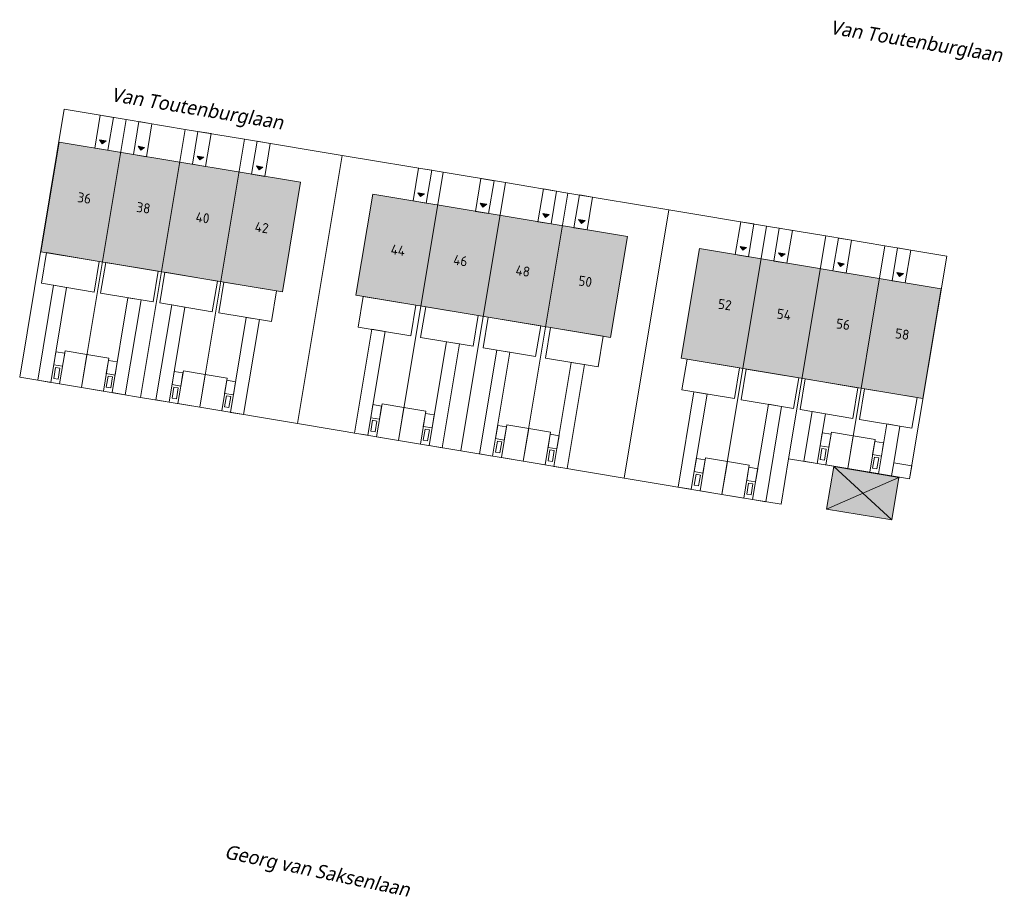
# Model space of a CAD drawing. Header units: metres. Extents: x 253942 to 254810, y 593147 to 593507.
# Tile 2 of 7: x 254073 to 254162, y 593147 to 593226. Entities that reach past the tile are written whole.
import ezdxf
from ezdxf.enums import TextEntityAlignment as Align
from ezdxf.xclip import XClip

# ---------------------------------------------------------------- set-up
doc = ezdxf.new("R2010")
doc.units = ezdxf.units.M
doc.header["$MEASUREMENT"] = 0
doc.header["$XCLIPFRAME"] = 0
for name, color, linetype in [('0 2D arcering', 7, 'Continuous'), ('ZZ 90 Terrein bestrating', 7, 'Continuous'), ('ZZ 90 Terrein bestrating 2D arcering', 7, 'Continuous'), ('ZZ 99 2D tek aankleding', 252, 'Continuous'), ('ZZ Info_tekst Situatie', 7, 'Continuous'), ('ZZ Info_tekst Situatie 2D arcering', 7, 'Continuous')]:
    doc.layers.add(name, color=color, linetype=linetype)
doc.layers.add('N-WE-OG-BEBOUWING-T18', color=2, linetype='Continuous', lineweight=18)
doc.layers.add('N-WE-OG-TOPOGRAFIE-T18', color=2, linetype='Continuous', lineweight=18)
doc.styles.add('NLCS-ISO-M200-T18', font='NLCS-ISO.ttf', dxfattribs={"height": 0.36})
doc.styles.add('Roelofs', font='segoeui.ttf', dxfattribs={"height": 1.8})

# ---------------------------------------------------------------- blocks, each defined once
blk = doc.blocks.new('Drawing_7_6', base_point=(292211, 199076))
at = {"layer": '0 2D arcering', "linetype": 'Continuous', "lineweight": 0, "true_color": 0x000055}
for points in [[(304989, 64368), (306632, 74241), (284874, 77863), (283231, 67990)], [(362675, 54764), (364322, 64656), (342563, 68277), (340917, 58385)]]:
    blk.add_hatch(color=178, dxfattribs=at).paths.add_polyline_path(points)
at = {"layer": '0 2D arcering', "linetype": 'Continuous', "lineweight": 0, "true_color": 0x7f6700}
blk.add_hatch(color=46, dxfattribs=at).paths.add_polyline_path([(334555, 60257), (336067, 69342), (313125, 73160), (311613, 64076)])
at = {"color": 9, "linetype": 'Continuous', "lineweight": 0, "ltscale": 0.0004, "flags": 128}
for points in [[(304989, 64368), (283231, 67990), (284874, 77863), (306632, 74241)], [(334555, 60257), (311613, 64076), (313125, 73160), (336067, 69342)], [(362675, 54764), (340917, 58385), (342563, 68277), (364322, 64656)]]:
    blk.add_lwpolyline(points, close=True, dxfattribs=at)

msp = doc.modelspace()

# ---------------------------------------------------------------- hatches: boundary and pattern name
at = {"layer": 'ZZ 90 Terrein bestrating 2D arcering', "linetype": 'Continuous', "lineweight": 0, "true_color": 0x99a3a6}
for points in [[(254080.459, 593215.431), (254080.705, 593215.085), (254081.051, 593215.331)], [(254109.716, 593210.565), (254109.124, 593210.662), (254109.371, 593210.318)], [(254115.339, 593209.629), (254114.747, 593209.726), (254114.994, 593209.381)], [(254120.961, 593208.693), (254120.369, 593208.79), (254120.617, 593208.445)], [(254138.737, 593205.734), (254138.145, 593205.831), (254138.392, 593205.487)]]:
    msp.add_hatch(color=253, dxfattribs=at).paths.add_polyline_path(points)
at = {"layer": 'ZZ 90 Terrein bestrating 2D arcering', "linetype": 'Continuous', "lineweight": 0}
for points in [[(254084.522, 593214.755), (254083.93, 593214.852), (254084.177, 593214.507)], [(254089.849, 593213.868), (254089.257, 593213.965), (254089.504, 593213.62)], [(254095.175, 593212.981), (254094.583, 593213.078), (254094.831, 593212.734)], [(254123.606, 593208.252), (254123.852, 593207.907), (254124.198, 593208.153)], [(254141.618, 593205.254), (254141.864, 593204.909), (254142.21, 593205.155)], [(254146.945, 593204.368), (254147.191, 593204.022), (254147.537, 593204.268)], [(254152.272, 593203.481), (254152.518, 593203.135), (254152.863, 593203.381)]]:
    msp.add_hatch(color=7, dxfattribs=at).paths.add_polyline_path(points)
at = {"layer": 'ZZ Info_tekst Situatie 2D arcering', "linetype": 'Continuous', "lineweight": 0, "true_color": 0x7f7f7f}
msp.add_hatch(color=8, dxfattribs=at).paths.add_polyline_path([(254146.578, 593185.999), (254145.94, 593182.169), (254151.803, 593181.193), (254152.441, 593185.023)])

# ---------------------------------------------------------------- linework, layer by layer
at = {"layer": 'ZZ 90 Terrein bestrating', "color": 9, "linetype": 'Continuous', "lineweight": 0, "ltscale": 0.0004}
for p, q in [((254080.459, 593215.431), (254081.051, 593215.331)), ((254080.459, 593215.431), (254080.705, 593215.085)), ((254081.051, 593215.331), (254080.705, 593215.085)), ((254084.522, 593214.755), (254083.93, 593214.852)), ((254083.93, 593214.852), (254084.177, 593214.507)), ((254084.522, 593214.755), (254084.177, 593214.507)), ((254089.849, 593213.868), (254089.257, 593213.965)), ((254089.257, 593213.965), (254089.504, 593213.62)), ((254089.849, 593213.868), (254089.504, 593213.62)), ((254095.175, 593212.981), (254094.583, 593213.078)), ((254094.583, 593213.078), (254094.831, 593212.734)), ((254095.175, 593212.981), (254094.831, 593212.734)), ((254109.716, 593210.565), (254109.124, 593210.662)), ((254109.124, 593210.662), (254109.371, 593210.318)), ((254109.716, 593210.565), (254109.371, 593210.318)), ((254115.339, 593209.629), (254114.747, 593209.726)), ((254114.747, 593209.726), (254114.994, 593209.381)), ((254115.339, 593209.629), (254114.994, 593209.381)), ((254120.961, 593208.693), (254120.369, 593208.79)), ((254120.369, 593208.79), (254120.617, 593208.445)), ((254120.961, 593208.693), (254120.617, 593208.445)), ((254123.606, 593208.252), (254124.198, 593208.153)), ((254123.606, 593208.252), (254123.852, 593207.907)), ((254124.198, 593208.153), (254123.852, 593207.907)), ((254138.737, 593205.734), (254138.145, 593205.831)), ((254138.145, 593205.831), (254138.392, 593205.487)), ((254138.737, 593205.734), (254138.392, 593205.487)), ((254141.618, 593205.254), (254142.21, 593205.155)), ((254141.618, 593205.254), (254141.864, 593204.909)), ((254142.21, 593205.155), (254141.864, 593204.909)), ((254146.945, 593204.368), (254147.537, 593204.268)), ((254146.945, 593204.368), (254147.191, 593204.022)), ((254147.537, 593204.268), (254147.191, 593204.022)), ((254152.272, 593203.481), (254152.863, 593203.381)), ((254152.272, 593203.481), (254152.518, 593203.135)), ((254152.863, 593203.381), (254152.518, 593203.135))]:
    msp.add_line(p, q, dxfattribs=at)
at = {"layer": 'ZZ 99 2D tek aankleding', "linetype": 'Continuous', "lineweight": 0, "ltscale": 0.0004, "flags": 128}
for points in [[(254077.284, 593218.192), (254082.852, 593217.266), (254078.833, 593193.121), (254073.267, 593194.05)], [(254080.524, 593217.653), (254081.708, 593217.456), (254081.215, 593214.495), (254080.031, 593214.69)], [(254078.833, 593193.121), (254082.852, 593217.266), (254088.179, 593216.379), (254084.159, 593192.232)], [(254083.997, 593217.075), (254085.18, 593216.878), (254084.687, 593213.914), (254083.504, 593214.114)], [(254084.159, 593192.232), (254088.179, 593216.379), (254093.506, 593215.493), (254089.485, 593191.343)], [(254089.323, 593216.188), (254090.507, 593215.991), (254090.014, 593213.028), (254088.83, 593213.227)], [(254089.485, 593191.343), (254093.506, 593215.492), (254102.305, 593214.027), (254098.283, 593189.874)], [(254094.65, 593215.301), (254095.834, 593215.104), (254095.34, 593212.141), (254094.157, 593212.34)], [(254098.283, 593189.874), (254102.305, 593214.027), (254111.399, 593212.512), (254107.378, 593188.356)], [(254107.378, 593188.356), (254111.399, 593212.512), (254117.022, 593211.576), (254113, 593187.417)], [(254109.191, 593212.885), (254110.374, 593212.688), (254109.881, 593209.725), (254108.698, 593209.924)], [(254113, 593187.417), (254117.022, 593211.576), (254122.645, 593210.64), (254118.622, 593186.479)], [(254114.813, 593211.949), (254115.997, 593211.752), (254115.504, 593208.789), (254114.32, 593208.988)], [(254118.622, 593186.479), (254122.645, 593210.64), (254131.739, 593209.126), (254127.716, 593184.961)], [(254120.436, 593211.013), (254121.62, 593210.816), (254121.126, 593207.853), (254119.943, 593208.052)], [(254124.855, 593210.277), (254123.671, 593210.474), (254123.178, 593207.511), (254124.362, 593207.316)], [(254127.716, 593184.961), (254131.739, 593209.126), (254140.538, 593207.661), (254136.514, 593183.492)], [(254138.21, 593208.049), (254139.394, 593207.852), (254138.902, 593204.894), (254137.718, 593205.093)], [(254136.514, 593183.492), (254140.538, 593207.661), (254145.865, 593206.774), (254142.523, 593186.704), (254141.841, 593182.603)], [(254141.683, 593207.471), (254141.19, 593204.513), (254142.374, 593204.318), (254142.866, 593207.274)], [(254142.523, 593186.704), (254145.865, 593206.774), (254151.192, 593205.887), (254147.85, 593185.818)], [(254147.009, 593206.584), (254146.517, 593203.626), (254147.701, 593203.431), (254148.193, 593206.387)], [(254080.42, 593204.483), (254079.96, 593201.721), (254075.225, 593202.51), (254075.685, 593205.272)], [(254147.85, 593185.818), (254151.192, 593205.887), (254156.76, 593204.96), (254153.419, 593184.891)], [(254152.336, 593205.697), (254151.844, 593202.739), (254153.028, 593202.544), (254153.52, 593205.5)], [(254085.747, 593203.596), (254085.287, 593200.834), (254080.552, 593201.623), (254081.012, 593204.385)], [(254091.074, 593202.71), (254090.614, 593199.948), (254085.879, 593200.736), (254086.339, 593203.498)], [(254096.4, 593201.823), (254095.94, 593199.061), (254091.206, 593199.849), (254091.665, 593202.611)], [(254076.311, 593202.329), (254077.494, 593202.132), (254076.071, 593193.582), (254074.887, 593193.779)], [(254083.018, 593201.212), (254084.202, 593201.015), (254082.778, 593192.463), (254081.594, 593192.66)], [(254108.951, 593200.545), (254108.491, 593197.783), (254103.756, 593198.571), (254104.216, 593201.333)], [(254086.964, 593200.555), (254088.148, 593200.358), (254086.723, 593191.804), (254085.54, 593192.001)], [(254114.573, 593199.609), (254114.114, 593196.847), (254109.379, 593197.635), (254109.839, 593200.397)], [(254093.672, 593199.438), (254094.855, 593199.241), (254093.431, 593190.684), (254092.247, 593190.882)], [(254120.196, 593198.673), (254119.736, 593195.911), (254115.001, 593196.699), (254115.461, 593199.461)], [(254104.989, 593198.366), (254106.173, 593198.169), (254104.616, 593188.816), (254103.432, 593189.014)], [(254125.819, 593197.737), (254125.359, 593194.975), (254120.624, 593195.763), (254121.084, 593198.525)], [(254111.697, 593197.249), (254112.88, 593197.052), (254111.323, 593187.698), (254110.139, 593187.895)], [(254076.333, 593195.16), (254076.531, 593196.344), (254077.32, 593196.212), (254077.123, 593195.029)], [(254079.325, 593196.081), (254077.353, 593196.41), (254076.86, 593193.45), (254078.833, 593193.122)], [(254116.234, 593196.494), (254117.418, 593196.297), (254115.86, 593186.939), (254114.677, 593187.137)], [(254081.298, 593195.753), (254079.325, 593196.081), (254078.833, 593193.122), (254080.806, 593192.793)], [(254081.068, 593194.372), (254081.265, 593195.555), (254082.055, 593195.424), (254081.857, 593194.24)], [(254122.942, 593195.377), (254124.126, 593195.18), (254122.567, 593185.82), (254121.384, 593186.018)], [(254138.106, 593194.879), (254137.646, 593192.117), (254132.911, 593192.905), (254133.371, 593195.667)], [(254076.498, 593194.93), (254076.893, 593194.864), (254076.729, 593193.878), (254076.334, 593193.944)], [(254086.986, 593193.382), (254087.183, 593194.566), (254087.972, 593194.434), (254087.775, 593193.25)], [(254089.978, 593194.303), (254088.005, 593194.631), (254087.512, 593191.672), (254089.485, 593191.344)], [(254143.433, 593193.992), (254142.973, 593191.23), (254138.238, 593192.018), (254138.698, 593194.78)], [(254081.627, 593194.076), (254081.233, 593194.142), (254081.068, 593193.155), (254081.463, 593193.09)], [(254091.951, 593193.974), (254089.978, 593194.303), (254089.485, 593191.344), (254091.458, 593191.015)], [(254091.721, 593192.593), (254091.918, 593193.777), (254092.707, 593193.646), (254092.51, 593192.462)], [(254148.759, 593193.105), (254148.3, 593190.343), (254143.565, 593191.131), (254144.025, 593193.893)], [(254087.151, 593193.152), (254087.545, 593193.086), (254087.381, 593192.1), (254086.987, 593192.165)], [(254133.996, 593192.724), (254135.18, 593192.527), (254133.753, 593183.953), (254132.569, 593184.15)], [(254154.086, 593192.218), (254153.626, 593189.456), (254148.891, 593190.244), (254149.351, 593193.006)], [(254092.28, 593192.298), (254091.885, 593192.364), (254091.721, 593191.377), (254092.115, 593191.311)], [(254104.878, 593190.395), (254105.076, 593191.579), (254105.865, 593191.447), (254105.668, 593190.263)], [(254107.87, 593191.316), (254105.898, 593191.644), (254105.405, 593188.685), (254107.378, 593188.357)], [(254109.843, 593190.987), (254107.87, 593191.316), (254107.378, 593188.357), (254109.351, 593188.028)], [(254140.704, 593191.608), (254141.888, 593191.41), (254140.46, 593182.834), (254139.276, 593183.031)], [(254144.65, 593190.951), (254145.834, 593190.754), (254145.088, 593186.277), (254143.904, 593186.474)], [(254105.043, 593190.165), (254105.438, 593190.099), (254105.274, 593189.113), (254104.879, 593189.178)], [(254109.613, 593189.606), (254109.81, 593190.79), (254110.599, 593190.659), (254110.402, 593189.475)], [(254110.172, 593189.311), (254109.778, 593189.376), (254109.613, 593188.39), (254110.008, 593188.324)], [(254116.123, 593188.518), (254116.32, 593189.701), (254117.109, 593189.57), (254116.912, 593188.386)], [(254119.115, 593189.439), (254117.142, 593189.767), (254116.649, 593186.808), (254118.622, 593186.48)], [(254121.088, 593189.11), (254119.115, 593189.439), (254118.622, 593186.48), (254120.595, 593186.151)], [(254148.343, 593188.777), (254146.37, 593189.105), (254145.877, 593186.146), (254147.85, 593185.818)], [(254151.357, 593189.834), (254152.541, 593189.637), (254151.993, 593186.345), (254151.796, 593185.161), (254150.612, 593185.358)], [(254116.288, 593188.288), (254116.682, 593188.223), (254116.518, 593187.236), (254116.124, 593187.302)], [(254120.858, 593187.729), (254121.055, 593188.913), (254121.844, 593188.781), (254121.647, 593187.598)], [(254145.352, 593187.864), (254145.55, 593189.048), (254146.339, 593188.917), (254146.142, 593187.733)], [(254150.316, 593188.448), (254148.343, 593188.777), (254147.85, 593185.818), (254149.823, 593185.489)], [(254150.876, 593186.945), (254151.074, 593188.128), (254150.284, 593188.26), (254150.087, 593187.076)], [(254121.417, 593187.435), (254121.022, 593187.5), (254120.858, 593186.514), (254121.252, 593186.448)], [(254145.516, 593187.626), (254145.91, 593187.561), (254145.746, 593186.574), (254145.352, 593186.64)], [(254134.017, 593185.539), (254134.214, 593186.722), (254135.003, 593186.591), (254134.806, 593185.407)], [(254137.007, 593186.451), (254135.034, 593186.78), (254134.542, 593183.82), (254136.514, 593183.492)], [(254138.98, 593186.123), (254137.007, 593186.451), (254136.514, 593183.492), (254138.487, 593183.163)], [(254150.645, 593186.773), (254150.25, 593186.839), (254150.086, 593185.852), (254150.48, 593185.787)], [(254138.751, 593184.75), (254138.948, 593185.934), (254139.738, 593185.803), (254139.54, 593184.619)], [(254153.616, 593186.075), (254153.419, 593184.891), (254151.796, 593185.161), (254151.993, 593186.345)], [(254134.18, 593185.301), (254134.575, 593185.235), (254134.41, 593184.249), (254134.016, 593184.314)], [(254139.309, 593184.447), (254138.914, 593184.513), (254138.75, 593183.526), (254139.145, 593183.46)]]:
    msp.add_lwpolyline(points, close=True, dxfattribs=at)
at = {"layer": 'ZZ Info_tekst Situatie', "color": 1, "linetype": 'Continuous', "lineweight": 0, "ltscale": 0.0004}
for p, q in [((254146.578, 593185.999), (254145.94, 593182.169)), ((254152.441, 593185.023), (254146.578, 593185.999)), ((254146.578, 593185.999), (254151.803, 593181.193)), ((254145.94, 593182.169), (254152.441, 593185.023)), ((254151.803, 593181.193), (254152.441, 593185.023)), ((254145.94, 593182.169), (254151.803, 593181.193))]:
    msp.add_line(p, q, dxfattribs=at)

# ---------------------------------------------------------------- block references
at = {"color": 4, "linetype": 'Continuous', "lineweight": 0, "ltscale": 0.002}
ref = msp.add_blockref('Drawing_7_6', (254084.144, 593336.444), dxfattribs=dict(at, xscale=0.001, yscale=0.001, zscale=0.001))
XClip(ref).set_block_clipping_path([(-51374.7162290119, -151844.014175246), (638386.6877923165, 386871.1533912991)])

# ---------------------------------------------------------------- texts
at = {"layer": 'N-WE-OG-BEBOUWING-T18', "style": 'NLCS-ISO-M200-T18', "oblique": 360}
for s, p in [('36', (254079.09, 593210.192)), ('38', (254084.417, 593209.305)), ('40', (254089.743, 593208.419)), ('42', (254095.07, 593207.532)), ('44', (254107.341, 593205.489)), ('46', (254112.964, 593204.553)), ('48', (254118.586, 593203.617)), ('50', (254124.209, 593202.68)), ('52', (254136.776, 593200.588)), ('54', (254142.103, 593199.701)), ('56', (254147.429, 593198.814)), ('58', (254152.756, 593197.928))]:
    msp.add_text(s, height=0.9, rotation=351.7, dxfattribs=at).set_placement(p, align=Align.MIDDLE)
at = {"layer": 'N-WE-OG-TOPOGRAFIE-T18', "style": 'Roelofs', "oblique": 10}
for p in [(254154.02, 593224.149), (254089.265, 593218.091)]:
    msp.add_text('Van Toutenburglaan', height=1.25, rotation=350.54991, dxfattribs=at).set_placement(p, align=Align.MIDDLE)
at = {"layer": 'N-WE-OG-TOPOGRAFIE-T18', "color": 6, "style": 'Roelofs', "oblique": 10}
msp.add_text('Georg van Saksenlaan', height=1.25, rotation=348.1, dxfattribs=at).set_placement((254100.052, 593149.427), align=Align.MIDDLE)

doc.saveas('drawing.dxf')
